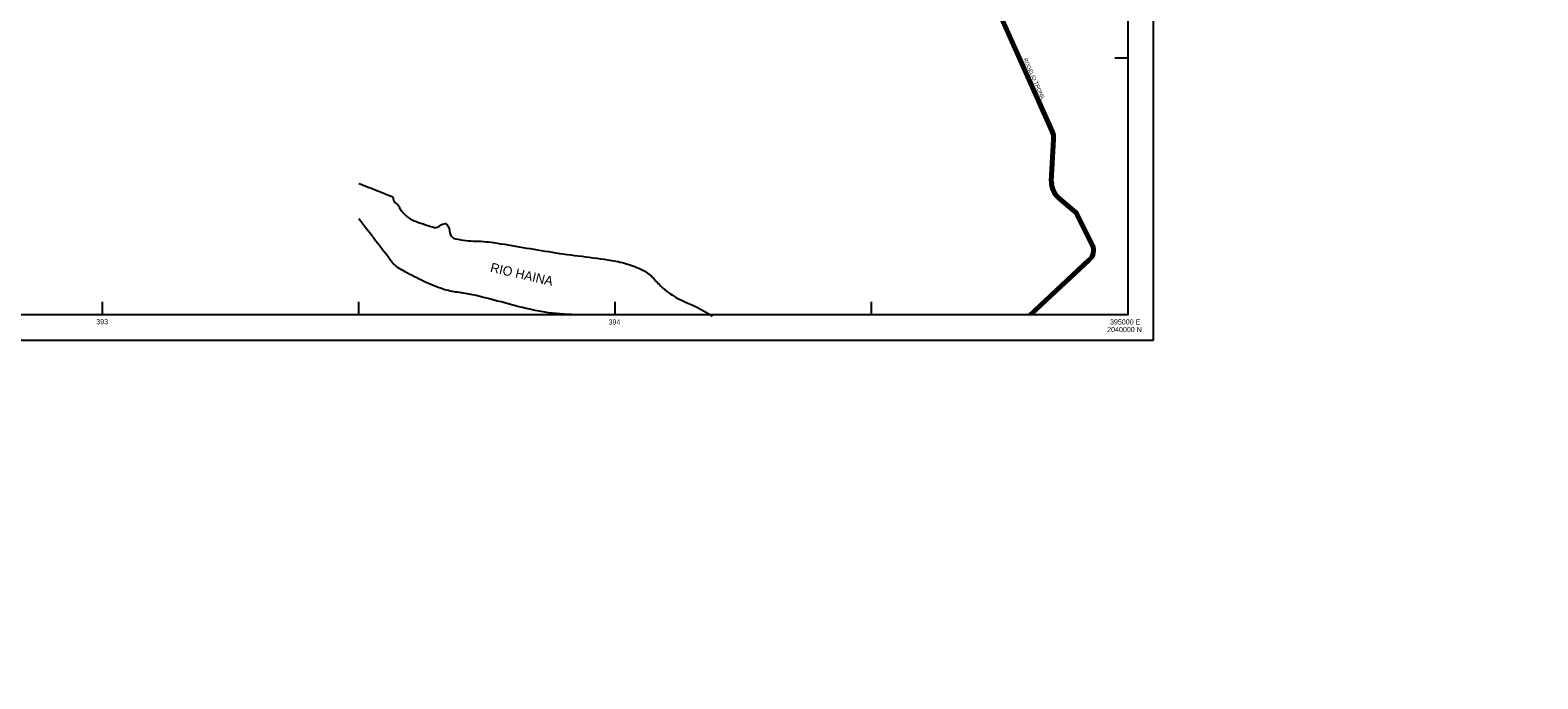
# Model space of a CAD drawing. Extents: x 389840 to 785025, y 2039290 to 4084025.
# Tile 2 of 8: x 392859 to 395800, y 2039290 to 2040555. Entities that reach past the tile are written whole.
import ezdxf

# ---------------------------------------------------------------- set-up
doc = ezdxf.new("R2010")
doc.units = 0
for name, color, linetype in [('1', 7, 'CONTINUOUS'), ('2', 7, 'CONTINUOUS'), ('25', 7, 'CONTINUOUS'), ('8', 7, 'CONTINUOUS'), ('STREAM', 7, 'CONTINUOUS')]:
    doc.layers.add(name, color=color, linetype=linetype)

msp = doc.modelspace()

# ---------------------------------------------------------------- linework, layer by layer
at = {"layer": '1', "color": 0, "linetype": 'CONTINUOUS'}
for p, q in [((394852.7384, 2040357.4624), (394737.9264, 2040614.1576)), ((394851.0768, 2040260.0584), (394855.6288, 2040341.7992)), ((394894.728, 2040202.9184), (394865.0024, 2040227.8744)), ((394931.1664, 2040135.5544), (394901.7376, 2040194.0568)), ((394810.0296, 2040000.1144), (394925.0008, 2040107.2672))]:
    msp.add_line(p, q, dxfattribs=at)
for centre, radius, start, end in [((394821.917558, 2040343.676755), 33.76365, 356.812478, 24.097572), ((394890.194169, 2040257.879951), 39.17808, 176.812406, 229.984319), ((394876.724282, 2040181.474492), 27.99979, 26.703911, 49.984697), ((394910.618107, 2040125.217732), 23.00143, 308.703333, 26.703622)]:
    msp.add_arc(centre, radius, start, end, dxfattribs=at)
at = {"layer": '2', "color": 0, "linetype": 'CONTINUOUS'}
for p, q in [((394850, 2040356.2376), (394735.188, 2040612.9328)), ((394855.4768, 2040358.6872), (394740.6648, 2040615.3824)), ((394848.0816, 2040260.2256), (394852.6336, 2040341.9664)), ((394854.072, 2040259.8912), (394858.624, 2040341.632)), ((394896.6568, 2040205.216), (394866.9312, 2040230.172)), ((394892.7992, 2040200.6208), (394863.0736, 2040225.5768)), ((394928.4864, 2040134.2064), (394899.0576, 2040192.7088)), ((394933.8464, 2040136.9024), (394904.4176, 2040195.4048)), ((394805.5064, 2040000), (394922.9552, 2040109.4616)), ((394814.3072, 2040000), (394927.0464, 2040105.0728))]:
    msp.add_line(p, q, dxfattribs=at)
for centre, radius, start, end in [((394821.917558, 2040343.676755), 30.76365, 356.812478, 24.097572), ((394821.917558, 2040343.676755), 36.76365, 356.812478, 24.097572), ((394890.194169, 2040257.879951), 42.17808, 176.812406, 229.984319), ((394890.194169, 2040257.879951), 36.17808, 176.812406, 229.984319), ((394876.724282, 2040181.474492), 24.99979, 26.703911, 49.984697), ((394876.724282, 2040181.474492), 30.99979, 26.703911, 49.984697), ((394910.618107, 2040125.217732), 20.00143, 308.703333, 26.703622), ((394910.618107, 2040125.217732), 26.00143, 308.703333, 26.703622)]:
    msp.add_arc(centre, radius, start, end, dxfattribs=at)
at = {"layer": '25', "color": 0, "linetype": 'CONTINUOUS'}
for p, q in [((395050, 2039950), (395050, 2042550)), ((395000, 2042500), (395000, 2040000)), ((395000, 2040500), (394975, 2040500)), ((393000, 2040000), (393000, 2040025)), ((393500, 2040000), (393500, 2040025)), ((394000, 2040000), (394000, 2040025)), ((394500, 2040000), (394500, 2040025)), ((394500, 2040000), (394500, 2040025)), ((389950, 2039950), (395050, 2039950))]:
    msp.add_line(p, q, dxfattribs=at)
at = {"layer": '25', "color": 0, "linetype": 'CONTINUOUS', "const_width": 0.005}
for points in [[(395750, 2039340), (395750, 2042750)], [(389890, 2039340), (395750, 2039340)], [(395800, 2039290), (395800, 2039337.1352)], [(395800, 2039290), (395748.9504, 2039290)]]:
    msp.add_lwpolyline(points, dxfattribs=at)
at = {"layer": '25', "color": 0, "linetype": 'CONTINUOUS'}
msp.add_lwpolyline([(390000, 2042500), (395000, 2042500), (395000, 2040000), (390000, 2040000), (390000, 2042500)], dxfattribs=at)
msp.add_lwpolyline([(390000, 2042500), (395000, 2042500), (395000, 2040000), (390000, 2040000), (390000, 2042500)], dxfattribs=at)
at = {"layer": '8', "color": 0, "linetype": 'CONTINUOUS'}
for points in [[(393500, 2040255.9648, 0.000033), (393532.37049, 2040243.165027, -0.00004), (393564.7408, 2040230.3648, -0.27211), (393567.072106, 2040225.849662, 0.153269), (393568.8096, 2040220.428, 0.010784), (393571.88875, 2040217.532735, -0.010095), (393574.972, 2040214.6416, -0.073439), (393579.322775, 2040208.389064, 0.032418), (393583.2032, 2040201.7328, 0.142745), (393612.063668, 2040181.413916, 0.01823), (393647.4696, 2040170.1776, 0.221323), (393658.248269, 2040173.7242, -0.21036), (393669.0872, 2040177.4744, -0.271596), (393676.708351, 2040163.574043, 0.260327), (393684.2472, 2040149.3952, 0.064061), (393723.202934, 2040143.630671, -0.026973), (393762.8264, 2040140.692, -0.002307), (393819.935895, 2040131.195751, 0.002626), (393877.0512, 2040121.736, 0.007823), (393934.95327, 2040113.802281, -0.008438), (393992.844, 2040105.7976, -0.036388), (394026.282926, 2040098.025686, -0.051348), (394057.7584, 2040084.62, -0.077378), (394077.33503, 2040068.087733, 0.028409), (394095.4896, 2040049.5112, 0.067894), (394141.854544, 2040022.461585, -0.052208), (394189.256, 2039996.7104)], [(393952.5928, 2039999.5712, -0.024833), (393892.500241, 2040001.479067, -0.03497), (393833.1568, 2040010.5064, -0.009425), (393777.462851, 2040024.735303, 0.010919), (393721.7312, 2040038.7968, 0.017479), (393692.715367, 2040043.596203, -0.041302), (393664.0656, 2040049.7392, -0.031643), (393626.388526, 2040064.913537, -0.013502), (393590.1504, 2040083.456, -0.026476), (393576.548575, 2040091.447796, -0.079006), (393565.0576, 2040101.9216, -0.000002), (393532.528705, 2040144.242727, -0.000001), (393500, 2040186.564)]]:
    msp.add_lwpolyline(points, format="xyb", dxfattribs=at)

# ---------------------------------------------------------------- texts
at = {"layer": '25', "color": 0, "linetype": 'CONTINUOUS'}
for s, width, p in [('393', 0.999938, (392987.4504, 2039981.336)), ('394', 1.000029, (393987.0016, 2039980.748)), ('395000 E', 1.000062, (394965.3376, 2039980.832)), ('2040000 N', 0.999983, (394959.7784, 2039966.012))]:
    msp.add_text(s, height=10.000008, dxfattribs=dict(at, width=width)).set_placement(p)
at = {"layer": '8', "color": 0, "linetype": 'CONTINUOUS'}
msp.add_text('RIO HAINA', height=18.200002, rotation=347, dxfattribs=at).set_placement((393755.1, 2040083.9192))
at = {"layer": 'STREAM', "color": 0, "linetype": 'CONTINUOUS'}
msp.add_text('ROGELIO TRONIL', height=7.5, rotation=294.097525, dxfattribs=at).set_placement((394796.2176, 2040498.5264))

doc.saveas('drawing.dxf')
